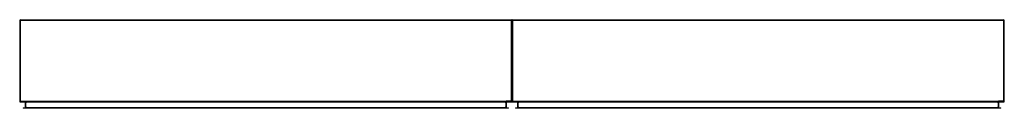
# Model space of a CAD drawing. Header units: inches. Extents: x 95 to 239, y 78 to 91.
import ezdxf

# ---------------------------------------------------------------- set-up
doc = ezdxf.new("R2010")
doc.units = ezdxf.units.IN
doc.header["$MEASUREMENT"] = 0
doc.layers.add('Visible Edges(ANSI)', color=7, linetype='Continuous', lineweight=25)
doc.layers.add('Visible Tangent Edges(ANSI)', color=7, linetype='Continuous', lineweight=25)

msp = doc.modelspace()

# ---------------------------------------------------------------- linework, layer by layer
at = {"layer": 'Visible Edges(ANSI)'}
for p, q in [((94.73, 91.23), (94.73, 79.43)), ((94.83, 91.33), (166.63, 91.33)), ((166.73, 79.43), (166.73, 91.23)), ((166.73, 91.23), (166.73, 79.43)), ((166.83, 91.33), (238.63, 91.33)), ((238.73, 79.43), (238.73, 91.23)), ((94.83, 79.33), (166.63, 79.33)), ((95.53, 79.3), (95.53, 78.51)), ((165.93, 78.51), (165.93, 79.3)), ((166.83, 79.33), (238.63, 79.33)), ((167.53, 79.3), (167.53, 78.51)), ((237.93, 78.51), (237.93, 79.3)), ((95.24, 78.48), (95.44, 78.48)), ((95.24, 78.48), (95.24, 78.41)), ((95.44, 78.41), (95.24, 78.41)), ((95.44, 78.48), (166.02, 78.48)), ((166.02, 78.41), (95.44, 78.41)), ((166.02, 78.48), (166.22, 78.48)), ((166.22, 78.41), (166.02, 78.41)), ((166.22, 78.41), (166.22, 78.48)), ((167.24, 78.48), (167.44, 78.48)), ((167.24, 78.48), (167.24, 78.41)), ((167.44, 78.41), (167.24, 78.41)), ((167.44, 78.48), (238.02, 78.48)), ((238.02, 78.41), (167.44, 78.41)), ((238.02, 78.48), (238.22, 78.48)), ((238.22, 78.41), (238.02, 78.41)), ((238.22, 78.41), (238.22, 78.48))]:
    msp.add_line(p, q, dxfattribs=at)
for centre, radius, start, end in [((94.83, 91.23), 0.099, 90, 180), ((166.63, 91.23), 0.099, 0, 90), ((166.83, 91.23), 0.099, 90, 180), ((238.63, 91.23), 0.099, 0, 90), ((94.83, 79.43), 0.099, 180, 270), ((95.5, 79.3), 0.031, 0, 90), ((165.96, 79.3), 0.031, 90, 180), ((166.63, 79.43), 0.099, 270, 0), ((166.83, 79.43), 0.099, 180, 270), ((167.5, 79.3), 0.031, 0, 90), ((237.96, 79.3), 0.031, 90, 180), ((238.63, 79.43), 0.099, 270, 0), ((95.5, 78.51), 0.031, 270, 0), ((165.96, 78.51), 0.031, 180, 270), ((167.5, 78.51), 0.031, 270, 0), ((237.96, 78.51), 0.031, 180, 270)]:
    msp.add_arc(centre, radius, start, end, dxfattribs=at)
at = {"layer": 'Visible Tangent Edges(ANSI)'}
for p, q in [((94.83, 91.23), (94.73, 91.23)), ((94.83, 91.23), (94.83, 91.33)), ((94.83, 79.43), (94.83, 91.23)), ((166.63, 91.23), (94.83, 91.23)), ((166.63, 91.33), (166.63, 91.23)), ((166.63, 91.23), (166.63, 79.43)), ((166.73, 91.23), (166.63, 91.23)), ((166.83, 91.23), (166.73, 91.23)), ((166.83, 91.23), (166.83, 91.33)), ((166.83, 79.43), (166.83, 91.23)), ((238.63, 91.23), (166.83, 91.23)), ((238.63, 91.33), (238.63, 91.23)), ((238.63, 91.23), (238.63, 79.43)), ((238.73, 91.23), (238.63, 91.23)), ((94.73, 79.43), (94.83, 79.43)), ((94.83, 79.33), (94.83, 79.43)), ((94.83, 79.43), (165.86, 79.43)), ((95.63, 79.3), (95.53, 79.3)), ((95.63, 79.3), (95.63, 79.33)), ((95.63, 78.51), (95.63, 79.3)), ((95.63, 79.3), (95.73, 79.3)), ((165.73, 79.3), (95.73, 79.3)), ((165.73, 79.3), (165.83, 79.3)), ((165.83, 79.3), (165.83, 79.33)), ((165.83, 79.3), (165.83, 78.51)), ((165.93, 79.3), (165.83, 79.3)), ((166.63, 79.43), (165.86, 79.43)), ((166.63, 79.43), (166.73, 79.43)), ((166.63, 79.43), (166.63, 79.33)), ((166.73, 79.43), (166.83, 79.43)), ((166.83, 79.33), (166.83, 79.43)), ((166.83, 79.43), (237.86, 79.43)), ((167.63, 79.3), (167.53, 79.3)), ((167.63, 79.3), (167.63, 79.33)), ((167.63, 78.51), (167.63, 79.3)), ((167.63, 79.3), (167.73, 79.3)), ((237.73, 79.3), (167.73, 79.3)), ((237.73, 79.3), (237.83, 79.3)), ((237.83, 79.3), (237.83, 79.33)), ((237.83, 79.3), (237.83, 78.51)), ((237.93, 79.3), (237.83, 79.3)), ((238.63, 79.43), (237.86, 79.43)), ((238.63, 79.43), (238.73, 79.43)), ((238.63, 79.43), (238.63, 79.33)), ((95.44, 78.41), (95.44, 78.48)), ((95.53, 78.51), (95.63, 78.51)), ((95.63, 78.48), (95.63, 78.51)), ((95.73, 78.51), (95.63, 78.51)), ((95.73, 78.51), (165.73, 78.51)), ((165.83, 78.51), (165.73, 78.51)), ((165.83, 78.51), (165.93, 78.51)), ((165.83, 78.48), (165.83, 78.51)), ((166.02, 78.48), (166.02, 78.41)), ((167.44, 78.41), (167.44, 78.48)), ((167.53, 78.51), (167.63, 78.51)), ((167.63, 78.48), (167.63, 78.51)), ((167.73, 78.51), (167.63, 78.51)), ((167.73, 78.51), (237.73, 78.51)), ((237.83, 78.51), (237.73, 78.51)), ((237.83, 78.51), (237.93, 78.51)), ((237.83, 78.48), (237.83, 78.51)), ((238.02, 78.48), (238.02, 78.41))]:
    msp.add_line(p, q, dxfattribs=at)

doc.saveas('drawing.dxf')
